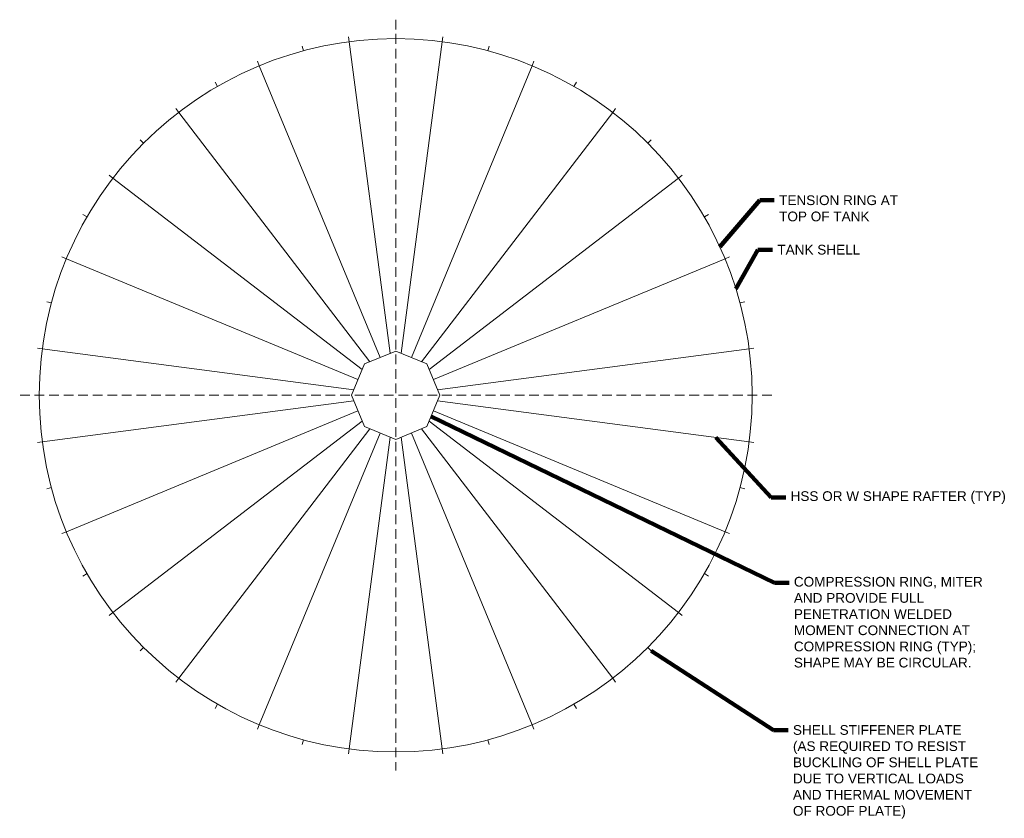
# Model space of a CAD drawing. Header units: inches. Extents: x -1672 to -660, y -798 to 1092.
# Tile 4 of 4: x -1600 to -788, y 434 to 1092. Entities that reach past the tile are written whole.
import ezdxf

# ---------------------------------------------------------------- set-up
doc = ezdxf.new("R2010")
doc.units = ezdxf.units.IN
doc.header["$MEASUREMENT"] = 0
doc.linetypes.add('( Dashed )', pattern=[9, 6, -3])
for name, color, linetype, lineweight in [('G-ANNO-NOTE', 4, 'Continuous', 30), ('G-GRID-COOR', 2, 'Continuous', 13), ('M-DETL LGHT', 3, 'Continuous', 0), ('M-DETL-MEDM', 5, 'Continuous', 0)]:
    doc.layers.add(name, color=color, linetype=linetype, lineweight=lineweight)
doc.styles.add("AEC_AC_49Text-LeftTop_3-16_1'", font='arial.ttf', dxfattribs={"height": 8})
doc.dimstyles.new("AEC_AC_49_Notes_3-16_1'", dxfattribs={"dimtxt": 8, "dimasz": 12, "dimexe": 4, "dimexo": 4, "dimgap": 4, "dimtad": 1, "dimjust": 1, "dimdec": 3, "dimzin": 15, "dimdsep": 46, "dimlunit": 5, "dimtxsty": "AEC_AC_49Text-LeftTop_3-16_1'", "dimcen": 0.09, "dimclrd": 256, "dimclre": 256, "dimazin": 2, "dimtfac": 0.7, "dimtdec": 3, "dimtmove": 1, "dimatfit": 1, "dimfxl": 1, "dimfrac": 1, "dimtolj": 1, "dimtzin": 15, "dimlwd": 30, "dimlwe": 30, "dimarcsym": 0})

msp = doc.modelspace()

# ---------------------------------------------------------------- linework, layer by layer
at = {"layer": 'G-GRID-COOR', "linetype": '( Dashed )', "ltscale": 1.333333, "flags": 128}
for points in [[(-1290.24254, 1092.32125), (-1290.24254, 473.25171)], [(-980.0517, 782.69797), (-1600.37575, 782.69797)]]:
    msp.add_lwpolyline(points, dxfattribs=at)
at = {"layer": 'M-DETL LGHT', "flags": 128}
for points in [[(-1290.24254, 1076.69797), (-1290.24254, 1080.69797)], [(-1328.61724, 1074.18276), (-1329.13935, 1078.14854)], [(-1251.86784, 1074.18276), (-1251.34574, 1078.14854)], [(-1366.33534, 1066.68017), (-1367.37062, 1070.54387)], [(-1214.14974, 1066.68017), (-1213.11447, 1070.54387)], [(-1402.75147, 1054.31856), (-1404.28221, 1058.01407)], [(-1177.73361, 1054.31856), (-1176.20288, 1058.01407)], [(-1437.24254, 1037.30944), (-1439.24254, 1040.77354)], [(-1143.24254, 1037.30944), (-1141.24254, 1040.77354)], [(-1469.2184, 1015.94386), (-1471.65345, 1019.11727)], [(-1111.26668, 1015.94386), (-1108.83164, 1019.11727)], [(-1498.13194, 990.58737), (-1500.96036, 993.41579)], [(-1082.35315, 990.58737), (-1079.52472, 993.41579)], [(-1523.48843, 961.67383), (-1526.66184, 964.10888)], [(-1056.99666, 961.67383), (-1053.82325, 964.10888)], [(-1544.85401, 929.69797), (-1548.31811, 931.69797)], [(-1035.63108, 929.69797), (-1032.16697, 931.69797)], [(-1561.86313, 895.2069), (-1565.55864, 896.73764)], [(-1018.62196, 895.2069), (-1014.92644, 896.73764)], [(-1574.22474, 858.79077), (-1578.08844, 859.82605)], [(-1006.26035, 858.79077), (-1002.39665, 859.82605)], [(-1581.72733, 821.07267), (-1585.69311, 821.59478)], [(-998.75775, 821.07267), (-994.79198, 821.59478)], [(-1584.24254, 782.69797), (-1588.24254, 782.69797)], [(-996.24254, 782.69797), (-992.24254, 782.69797)], [(-1581.72733, 744.32327), (-1585.69311, 743.80117)], [(-998.75775, 744.32327), (-994.79198, 743.80117)], [(-1574.22474, 706.60517), (-1578.08844, 705.5699)], [(-1006.26035, 706.60517), (-1002.39665, 705.5699)], [(-1561.86313, 670.18905), (-1565.55864, 668.65831)], [(-1018.62196, 670.18905), (-1014.92644, 668.65831)], [(-1544.85401, 635.69797), (-1548.31811, 633.69797)], [(-1035.63108, 635.69797), (-1032.16697, 633.69797)], [(-1523.48843, 603.72211), (-1526.66184, 601.28707)], [(-1056.99666, 603.72211), (-1053.82325, 601.28707)], [(-1498.13194, 574.80858), (-1500.96036, 571.98015)], [(-1082.35315, 574.80858), (-1079.52472, 571.98015)], [(-1469.2184, 549.45209), (-1471.65345, 546.27868)], [(-1111.26668, 549.45209), (-1108.83164, 546.27868)], [(-1437.24254, 528.08651), (-1439.24254, 524.6224)], [(-1143.24254, 528.08651), (-1141.24254, 524.6224)], [(-1402.75147, 511.07739), (-1404.28221, 507.38187)], [(-1177.73361, 511.07739), (-1176.20288, 507.38187)], [(-1366.33534, 498.71578), (-1367.37062, 494.85208)], [(-1214.14974, 498.71578), (-1213.11447, 494.85208)], [(-1328.61724, 491.21318), (-1329.13935, 487.24741)], [(-1290.24254, 488.69797), (-1290.24254, 484.69797)], [(-1251.86784, 491.21318), (-1251.34574, 487.24741)]]:
    msp.add_lwpolyline(points, dxfattribs=at)
at = {"layer": 'M-DETL LGHT'}
msp.add_circle((-1290.24254, 782.69797), 294, dxfattribs=at)
at = {"layer": 'M-DETL-MEDM', "flags": 128}
for points in [[(-1294.79866, 817.30512), (-1328.61724, 1074.18276)], [(-1285.68643, 817.30512), (-1251.86784, 1074.18276)], [(-1303.14525, 813.84785), (-1402.75147, 1054.31856)], [(-1277.33984, 813.84785), (-1177.73361, 1054.31856)], [(-1311.49183, 810.39058), (-1469.2184, 1015.94386)], [(-1268.99326, 810.39058), (-1111.26668, 1015.94386)], [(-1317.93515, 803.94726), (-1523.48843, 961.67383)], [(-1262.54993, 803.94726), (-1056.99666, 961.67383)], [(-1321.39242, 795.60068), (-1561.86313, 895.2069)], [(-1259.09266, 795.60068), (-1018.62196, 895.2069)], [(-1324.84969, 787.25409), (-1581.72733, 821.07267)], [(-1255.6354, 787.25409), (-998.75775, 821.07267)], [(-1324.84969, 778.14186), (-1581.72733, 744.32327)], [(-1255.6354, 778.14186), (-998.75775, 744.32327)], [(-1321.39242, 769.79527), (-1561.86313, 670.18905)], [(-1259.09266, 769.79527), (-1018.62196, 670.18905)], [(-1317.93515, 761.44869), (-1523.48843, 603.72211)], [(-1262.54993, 761.44869), (-1056.99666, 603.72211)], [(-1311.49183, 755.00536), (-1469.2184, 549.45209)], [(-1303.14525, 751.5481), (-1402.75147, 511.07739)], [(-1294.79866, 748.09083), (-1328.61724, 491.21318)], [(-1285.68643, 748.09083), (-1251.86784, 491.21318)], [(-1277.33984, 751.5481), (-1177.73361, 511.07739)], [(-1268.99326, 755.00536), (-1111.26668, 549.45209)]]:
    msp.add_lwpolyline(points, dxfattribs=at)
msp.add_lwpolyline([(-1316.04795, 808.50338), (-1326.7369, 782.69797), (-1316.04795, 756.89257), (-1290.24254, 746.20362), (-1264.43714, 756.89257), (-1253.74819, 782.69797), (-1264.43714, 808.50338), (-1290.24254, 819.19233), (-1316.04795, 808.50338)], close=True, dxfattribs=at)

# ---------------------------------------------------------------- texts
at = {"layer": 'G-ANNO-NOTE', "char_height": 8, "style": "AEC_AC_49Text-LeftTop_3-16_1'"}
for s, insert, width, attachment_point in [('TENSION RING AT TOP OF TANK', (-973.98767, 926.04709), 105.4373381, 7), ('COMPRESSION RING, MITER AND PROVIDE FULL PENETRATION WELDED MOMENT CONNECTION AT COMPRESSION RING (TYP); SHAPE MAY BE CIRCULAR.', (-961.82078, 633.00248), 176.729451, 1)]:
    msp.add_mtext(s, dxfattribs=dict(at, insert=insert, width=width, attachment_point=attachment_point))
at = {"layer": 'G-ANNO-NOTE', "char_height": 8, "attachment_point": 4, "style": "AEC_AC_49Text-LeftTop_3-16_1'"}
for s, insert in [('TANK SHELL', (-975.41887, 902.68208)), ('HSS OR W SHAPE RAFTER (TYP)', (-964.54219, 698.37896))]:
    msp.add_mtext(s, dxfattribs=dict(at, insert=insert))
at = {"layer": 'G-ANNO-NOTE', "lineweight": 13, "insert": (-962.58413, 510.78734), "char_height": 8, "width": 152.3526952, "attachment_point": 1, "style": "AEC_AC_49Text-LeftTop_3-16_1'"}
msp.add_mtext('SHELL STIFFENER PLATE (AS REQUIRED TO RESIST BUCKLING OF SHELL PLATE DUE TO VERTICAL LOADS AND THERMAL MOVEMENT OF ROOF PLATE)', dxfattribs=at)

# ---------------------------------------------------------------- leaders
at = {"layer": 'G-ANNO-NOTE', "lineweight": 30, "annotation_type": 0, "has_hookline": 1, "hookline_direction": 0}
for points, text_width in [([(-1022.88104, 904.98382), (-989.98767, 943.65787), (-977.98767, 943.65787)], 97.62074), ([(-1009.64038, 870.43866), (-991.41887, 902.68208), (-979.41887, 902.68208)], 67.66166), ([(-1260.93881, 765.33829), (-977.82078, 628.13967), (-965.82078, 628.13967)], 155.15416), ([(-1026.09501, 747.92229), (-980.54219, 698.37896), (-968.54219, 698.37896)], 176.28922), ([(-1079.52472, 571.98015), (-978.58413, 506.65015), (-966.58413, 506.65015)], 151.36698)]:
    msp.add_leader(points, dimstyle="AEC_AC_49_Notes_3-16_1'", override={"dimtad": 0, "dimclrd": 0, "dimlwd": 65534}, dxfattribs=dict(at, text_width=text_width))

doc.saveas('drawing.dxf')
